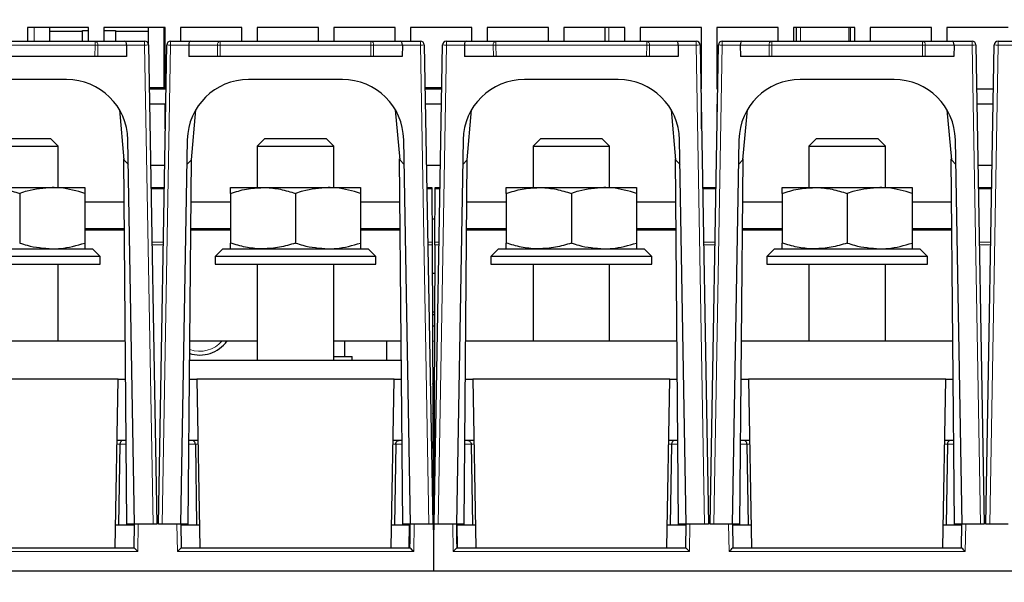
# Paper-space layout 'Blatt5' of a CAD drawing. Header units: millimetres. Extents: x 5 to 418, y 2 to 292.
# Tile 12 of 31: x 211 to 276, y 162 to 199. Entities that reach past the tile are written whole.
import ezdxf

# ---------------------------------------------------------------- set-up
doc = ezdxf.new("R2010")
doc.units = ezdxf.units.MM
doc.layers.add('SLD-0', color=7, linetype='Continuous')
doc.styles.add('SLDTEXTSTYLE1', font='TXT', dxfattribs={"width": 0.605})
doc.dimstyles.new('SLDDIMSTYLE6', dxfattribs={"dimtxt": 3.5, "dimasz": 3.302, "dimexe": 0, "dimexo": 0.0625, "dimgap": 0.875, "dimtad": 1, "dimlfac": 2, "dimrnd": 1e-09, "dimzin": 12, "dimdsep": 46, "dimtxsty": 'SLDTEXTSTYLE1', "dimsah": 1, "dimcen": 0.09, "dimadec": 0, "dimazin": 3, "dimtfac": 1, "dimtofl": 0, "dimtmove": 0, "dimatfit": 3, "dimfxl": 1, "dimfrac": 2, "dimtolj": 1, "dimtzin": 12, "dimarcsym": 0})

# ---------------------------------------------------------------- blocks, each defined once
blk = doc.blocks.new('_D_36')
at = {"layer": 'SLD-0', "color": 7}
for p, q in [((113.293, 153.905), (113.293, 269.669)), ((309.293, 153.905), (309.293, 269.669)), ((113.293, 268.669), (309.293, 268.669))]:
    blk.add_line(p, q, dxfattribs=at)
for points in [[(113.293, 268.669), (116.595, 268.161), (116.595, 269.177)], [(309.293, 268.669), (305.991, 269.177), (305.991, 268.161)]]:
    blk.add_solid(points, dxfattribs=at)
at = {"layer": 'SLD-0', "color": 7, "insert": (207.282, 273.18), "char_height": 3.5, "attachment_point": 1, "style": 'SLDTEXTSTYLE1'}
blk.add_mtext('392', dxfattribs=at)

psp = doc.layouts.new('Blatt5')

# ---------------------------------------------------------------- linework, layer by layer
at = {"color": 7, "linetype": 'Continuous', "lineweight": 25}
for p, q in [((215.7926, 198.1183), (211.7926, 198.1183)), ((211.7926, 198.1183), (211.7926, 197.2183)), ((213.2426, 198.1183), (213.2426, 197.2183)), ((215.3926, 197.9183), (215.7926, 197.9183)), ((215.3926, 197.2183), (215.3926, 197.9183)), ((215.7926, 197.2183), (215.7926, 198.1183)), ((220.7926, 198.1183), (216.7926, 198.1183)), ((216.7926, 198.1183), (216.7926, 197.2183)), ((216.7926, 197.9183), (217.5426, 197.9183)), ((217.5426, 197.9183), (217.5426, 197.2183)), ((219.6926, 197.0155), (219.6926, 198.1183)), ((220.7926, 194.1183), (220.7926, 198.1183)), ((225.7926, 198.1183), (221.7926, 198.1183)), ((221.7926, 198.1183), (221.7926, 197.2183)), ((225.7926, 197.2183), (225.7926, 198.1183)), ((230.7926, 198.1183), (226.7926, 198.1183)), ((226.7926, 198.1183), (226.7926, 197.2183)), ((230.7926, 197.2183), (230.7926, 198.1183)), ((235.7926, 198.1183), (231.7926, 198.1183)), ((231.7926, 198.1183), (231.7926, 197.2183)), ((235.7926, 197.2183), (235.7926, 198.1183)), ((240.7926, 198.1183), (236.7926, 198.1183)), ((236.7926, 198.1183), (236.7926, 197.2183)), ((240.7926, 197.2183), (240.7926, 198.1183)), ((245.7926, 198.1183), (241.7926, 198.1183)), ((241.7926, 198.1183), (241.7926, 197.2183)), ((245.7926, 197.2183), (245.7926, 198.1183)), ((250.7926, 198.1183), (246.7926, 198.1183)), ((246.7926, 198.1183), (246.7926, 197.2183)), ((249.4926, 197.2183), (249.4926, 198.1183)), ((250.7926, 197.2183), (250.7926, 198.1183)), ((255.7926, 198.1183), (251.7926, 198.1183)), ((251.7926, 198.1183), (251.7926, 197.2183)), ((255.7926, 194.1183), (255.7926, 198.1183)), ((260.7926, 198.1183), (256.7926, 198.1183)), ((256.7926, 198.1183), (256.7926, 194.1183)), ((260.7926, 197.2183), (260.7926, 198.1183)), ((265.7926, 198.1183), (261.7926, 198.1183)), ((261.7926, 198.1183), (261.7926, 197.2183)), ((261.9926, 197.2183), (261.9926, 198.1183)), ((265.4926, 198.1183), (265.4926, 197.2183)), ((265.7926, 197.2183), (265.7926, 198.1183)), ((270.7926, 198.1183), (266.7926, 198.1183)), ((266.7926, 198.1183), (266.7926, 197.2183)), ((270.7926, 197.2183), (270.7926, 198.1183)), ((275.7926, 198.1183), (271.7926, 198.1183)), ((271.7926, 198.1183), (271.7926, 197.2183)), ((215.3926, 197.8433), (213.2426, 197.8433)), ((219.6926, 197.8433), (217.5426, 197.8433)), ((206.3733, 197.2183), (216.2119, 197.2183)), ((216.2119, 197.2183), (218.1621, 197.2183)), ((218.1621, 197.2183), (219.4471, 197.2183)), ((218.2656, 196.964), (218.2602, 196.2183)), ((219.697, 196.9727), (220.2426, 165.7183)), ((220.3426, 165.7183), (220.8881, 196.9727)), ((221.1381, 197.2183), (222.4231, 197.2183)), ((222.3196, 196.964), (222.325, 196.2183)), ((222.4231, 197.2183), (224.3733, 197.2183)), ((224.3733, 197.2183), (234.2119, 197.2183)), ((234.2119, 197.2183), (236.1621, 197.2183)), ((236.1621, 197.2183), (237.4471, 197.2183)), ((236.2656, 196.964), (236.2602, 196.2183)), ((237.697, 196.9727), (238.2426, 165.7183)), ((238.3426, 165.7183), (238.8881, 196.9727)), ((239.1381, 197.2183), (240.4231, 197.2183)), ((240.3196, 196.964), (240.325, 196.2183)), ((240.4231, 197.2183), (242.3733, 197.2183)), ((242.3733, 197.2183), (252.2119, 197.2183)), ((252.2119, 197.2183), (254.1621, 197.2183)), ((254.1621, 197.2183), (255.4471, 197.2183)), ((254.2656, 196.964), (254.2602, 196.2183)), ((255.697, 196.9727), (256.2426, 165.7183)), ((256.3426, 165.7183), (256.8881, 196.9727)), ((257.1381, 197.2183), (258.4231, 197.2183)), ((258.3196, 196.964), (258.325, 196.2183)), ((258.4231, 197.2183), (260.3733, 197.2183)), ((260.3733, 197.2183), (270.2119, 197.2183)), ((270.2119, 197.2183), (272.1621, 197.2183)), ((272.1621, 197.2183), (273.4471, 197.2183)), ((272.2656, 196.964), (272.2602, 196.2183)), ((273.697, 196.9727), (274.2426, 165.7183)), ((274.3426, 165.7183), (274.8881, 196.9727)), ((275.1381, 197.2183), (276.4231, 197.2183)), ((216.2065, 196.2183), (206.3787, 196.2183)), ((216.3833, 196.2183), (216.2065, 196.2183)), ((218.2602, 196.2183), (216.3833, 196.2183)), ((224.2019, 196.2183), (222.325, 196.2183)), ((224.3787, 196.2183), (224.2019, 196.2183)), ((234.2065, 196.2183), (224.3787, 196.2183)), ((234.3833, 196.2183), (234.2065, 196.2183)), ((236.2602, 196.2183), (234.3833, 196.2183)), ((242.2019, 196.2183), (240.325, 196.2183)), ((242.3787, 196.2183), (242.2019, 196.2183)), ((252.2065, 196.2183), (242.3787, 196.2183)), ((252.3833, 196.2183), (252.2065, 196.2183)), ((254.2602, 196.2183), (252.3833, 196.2183)), ((260.2019, 196.2183), (258.325, 196.2183)), ((260.3787, 196.2183), (260.2019, 196.2183)), ((270.2065, 196.2183), (260.3787, 196.2183)), ((270.3833, 196.2183), (270.2065, 196.2183)), ((272.2602, 196.2183), (270.3833, 196.2183)), ((214.3556, 194.7183), (208.2296, 194.7183)), ((232.3556, 194.7183), (226.2296, 194.7183)), ((250.3556, 194.7183), (244.2296, 194.7183)), ((268.3556, 194.7183), (262.2296, 194.7183)), ((220.7926, 194.1683), (219.746, 194.1683)), ((219.7469, 194.1183), (220.7926, 194.1183)), ((238.8392, 194.1683), (237.746, 194.1683)), ((237.7469, 194.1183), (238.8383, 194.1183)), ((255.7469, 194.1183), (255.7926, 194.1183)), ((256.7926, 194.1183), (256.8383, 194.1183)), ((273.7469, 194.1183), (274.8383, 194.1183)), ((220.7926, 193.1183), (219.7643, 193.1183)), ((220.7926, 191.4988), (220.7926, 193.1183)), ((238.8209, 193.1183), (237.7643, 193.1183)), ((255.7926, 193.1183), (255.7643, 193.1183)), ((255.7926, 191.4988), (255.7926, 193.1183)), ((256.8209, 193.1183), (256.7926, 193.1183)), ((256.7926, 193.1183), (256.7926, 191.4988)), ((274.8209, 193.1183), (273.7643, 193.1183)), ((217.8043, 192.7447), (218.091, 189.4683)), ((222.4942, 189.4683), (222.7809, 192.7447)), ((235.8043, 192.7447), (236.091, 189.4683)), ((240.4942, 189.4683), (240.7809, 192.7447)), ((253.8043, 192.7447), (254.091, 189.4683)), ((258.4942, 189.4683), (258.7809, 192.7447)), ((271.8043, 192.7447), (272.091, 189.4683)), ((209.2926, 190.8683), (213.2926, 190.8683)), ((213.7926, 190.3683), (213.2926, 190.8683)), ((227.2926, 190.8683), (226.7926, 190.3683)), ((227.2926, 190.8683), (231.2926, 190.8683)), ((231.7926, 190.3683), (231.2926, 190.8683)), ((245.2926, 190.8683), (244.7926, 190.3683)), ((245.2926, 190.8683), (249.2926, 190.8683)), ((249.7926, 190.3683), (249.2926, 190.8683)), ((263.2926, 190.8683), (262.7926, 190.3683)), ((263.2926, 190.8683), (267.2926, 190.8683)), ((267.7926, 190.3683), (267.2926, 190.8683)), ((208.7926, 190.3683), (213.7926, 190.3683)), ((213.7926, 187.6683), (213.7926, 190.3683)), ((218.7926, 165.7183), (218.355, 190.7881)), ((222.2302, 190.7881), (221.7926, 165.7183)), ((226.7926, 190.3683), (226.7926, 187.6683)), ((226.7926, 190.3683), (231.7926, 190.3683)), ((231.7926, 187.6683), (231.7926, 190.3683)), ((236.7926, 165.7183), (236.355, 190.7881)), ((240.2302, 190.7881), (239.7926, 165.7183)), ((244.7926, 190.3683), (244.7926, 187.6683)), ((244.7926, 190.3683), (249.7926, 190.3683)), ((249.7926, 187.6683), (249.7926, 190.3683)), ((254.7926, 165.7183), (254.355, 190.7881)), ((258.2302, 190.7881), (257.7926, 165.7183)), ((262.7926, 190.3683), (262.7926, 187.6683)), ((262.7926, 190.3683), (267.7926, 190.3683)), ((267.7926, 187.6683), (267.7926, 190.3683)), ((272.7926, 165.7183), (272.355, 190.7881)), ((218.2926, 165.7183), (218.0847, 189.54)), ((218.091, 189.4683), (218.3831, 189.1762)), ((219.8341, 189.1183), (220.751, 189.1183)), ((222.202, 189.1762), (222.4942, 189.4683)), ((222.2926, 165.7183), (222.5005, 189.54)), ((236.2926, 165.7183), (236.0847, 189.54)), ((236.091, 189.4683), (236.3831, 189.1762)), ((237.8341, 189.1183), (238.751, 189.1183)), ((240.202, 189.1762), (240.4942, 189.4683)), ((240.2926, 165.7183), (240.5005, 189.54)), ((254.2926, 165.7183), (254.0847, 189.54)), ((254.091, 189.4683), (254.3831, 189.1762)), ((258.202, 189.1762), (258.4942, 189.4683)), ((258.2926, 165.7183), (258.5005, 189.54)), ((272.2926, 165.7183), (272.0847, 189.54)), ((272.091, 189.4683), (272.3831, 189.1762)), ((273.8341, 189.1183), (274.751, 189.1183)), ((209.1676, 187.6683), (213.4176, 187.6683)), ((213.4176, 187.6683), (215.5426, 187.6683)), ((219.8594, 187.6683), (220.7257, 187.6683)), ((225.0426, 187.6683), (227.1676, 187.6683)), ((227.1676, 187.6683), (231.4176, 187.6683)), ((231.4176, 187.6683), (233.5426, 187.6683)), ((237.8594, 187.6683), (238.1835, 187.6683)), ((238.4017, 187.6683), (238.7257, 187.6683)), ((243.0426, 187.6683), (245.1676, 187.6683)), ((245.1676, 187.6683), (249.4176, 187.6683)), ((249.4176, 187.6683), (251.5426, 187.6683)), ((255.8594, 187.6683), (256.7257, 187.6683)), ((261.0426, 187.6683), (263.1676, 187.6683)), ((263.1676, 187.6683), (267.4176, 187.6683)), ((267.4176, 187.6683), (269.5426, 187.6683)), ((273.8594, 187.6683), (274.7257, 187.6683)), ((211.2926, 187.2887), (211.2926, 184.0479)), ((215.5426, 187.2887), (215.5426, 184.0479)), ((225.0426, 187.2887), (225.0426, 184.0479)), ((229.2926, 187.2887), (229.2926, 184.0479)), ((233.5426, 187.2887), (233.5426, 184.0479)), ((238.1838, 187.5951), (238.199, 184.1128)), ((238.3862, 184.1128), (238.4014, 187.5951)), ((243.0426, 187.2887), (243.0426, 184.0479)), ((247.2926, 187.2887), (247.2926, 184.0479)), ((251.5426, 187.2887), (251.5426, 184.0479)), ((261.0426, 187.2887), (261.0426, 184.0479)), ((265.2926, 187.2887), (265.2926, 184.0479)), ((269.5426, 187.2887), (269.5426, 184.0479)), ((218.1093, 186.7183), (215.5426, 186.7183)), ((225.0426, 186.7183), (222.4759, 186.7183)), ((236.1093, 186.7183), (233.5426, 186.7183)), ((243.0426, 186.7183), (240.4759, 186.7183)), ((254.1093, 186.7183), (251.5426, 186.7183)), ((261.0426, 186.7183), (258.4759, 186.7183)), ((272.1093, 186.7183), (269.5426, 186.7183)), ((238.1924, 185.6183), (238.3927, 185.6183)), ((217.7926, 184.9683), (215.5426, 184.9683)), ((215.5426, 184.9183), (217.5426, 184.9183)), ((217.5426, 184.9183), (218.125, 184.9183)), ((217.7917, 184.9683), (217.7926, 184.9183)), ((218.1246, 184.9683), (217.7926, 184.9683)), ((222.4601, 184.9183), (223.0425, 184.9183)), ((222.7926, 184.9683), (222.4606, 184.9683)), ((225.0426, 184.9683), (222.7926, 184.9683)), ((222.7926, 184.9183), (222.7935, 184.9683)), ((223.0425, 184.9183), (225.0426, 184.9183)), ((235.7926, 184.9683), (233.5426, 184.9683)), ((233.5426, 184.9183), (235.5426, 184.9183)), ((235.5426, 184.9183), (236.125, 184.9183)), ((235.7917, 184.9683), (235.7926, 184.9183)), ((236.1246, 184.9683), (235.7926, 184.9683)), ((240.4601, 184.9183), (241.0425, 184.9183)), ((240.7926, 184.9683), (240.4606, 184.9683)), ((243.0426, 184.9683), (240.7926, 184.9683)), ((240.7926, 184.9183), (240.7935, 184.9683)), ((241.0425, 184.9183), (243.0426, 184.9183)), ((253.7926, 184.9683), (251.5426, 184.9683)), ((251.5426, 184.9183), (253.5426, 184.9183)), ((253.5426, 184.9183), (254.125, 184.9183)), ((253.7917, 184.9683), (253.7926, 184.9183)), ((254.1246, 184.9683), (253.7926, 184.9683)), ((258.4601, 184.9183), (259.0425, 184.9183)), ((258.7926, 184.9683), (258.4606, 184.9683)), ((261.0426, 184.9683), (258.7926, 184.9683)), ((258.7926, 184.9183), (258.7935, 184.9683)), ((259.0425, 184.9183), (261.0426, 184.9183)), ((271.7926, 184.9683), (269.5426, 184.9683)), ((269.5426, 184.9183), (271.5426, 184.9183)), ((271.5426, 184.9183), (272.125, 184.9183)), ((271.7917, 184.9683), (271.7926, 184.9183)), ((272.1246, 184.9683), (271.7926, 184.9683)), ((238.1998, 183.9404), (238.2926, 162.6683)), ((238.3854, 183.9404), (238.2926, 162.6683)), ((216.5426, 183.1683), (206.0426, 183.1683)), ((206.5426, 183.6683), (216.0426, 183.6683)), ((216.5426, 183.1683), (216.0426, 183.6683)), ((216.5426, 182.6683), (216.5426, 183.1683)), ((224.5426, 183.6683), (224.0426, 183.1683)), ((224.0426, 183.1683), (224.0426, 182.6683)), ((234.5426, 183.1683), (224.0426, 183.1683)), ((224.5426, 183.6683), (234.0426, 183.6683)), ((234.5426, 183.1683), (234.0426, 183.6683)), ((234.5426, 182.6683), (234.5426, 183.1683)), ((242.5426, 183.6683), (242.0426, 183.1683)), ((242.0426, 183.1683), (242.0426, 182.6683)), ((252.5426, 183.1683), (242.0426, 183.1683)), ((242.5426, 183.6683), (252.0426, 183.6683)), ((252.5426, 183.1683), (252.0426, 183.6683)), ((252.5426, 182.6683), (252.5426, 183.1683)), ((260.5426, 183.6683), (260.0426, 183.1683)), ((260.0426, 183.1683), (260.0426, 182.6683)), ((270.5426, 183.1683), (260.0426, 183.1683)), ((260.5426, 183.6683), (270.0426, 183.6683)), ((270.5426, 183.1683), (270.0426, 183.6683)), ((270.5426, 182.6683), (270.5426, 183.1683)), ((206.0426, 182.6683), (216.5426, 182.6683)), ((213.7926, 177.6683), (213.7926, 182.6683)), ((224.0426, 182.6683), (234.5426, 182.6683)), ((226.7926, 182.6683), (226.7926, 176.4183)), ((231.7926, 176.4183), (231.7926, 182.6683)), ((242.0426, 182.6683), (252.5426, 182.6683)), ((244.7926, 182.6683), (244.7926, 177.6683)), ((249.7926, 177.6683), (249.7926, 182.6683)), ((260.0426, 182.6683), (270.5426, 182.6683)), ((262.7926, 182.6683), (262.7926, 177.6683)), ((267.7926, 177.6683), (267.7926, 182.6683)), ((238.2078, 182.0933), (238.3773, 182.0933)), ((238.2188, 179.5683), (238.3663, 179.5683)), ((238.2196, 179.3933), (238.3656, 179.3933)), ((238.2229, 178.6433), (238.3623, 178.6433)), ((204.3969, 177.6683), (218.1883, 177.6683)), ((222.3969, 177.6683), (226.7926, 177.6683)), ((231.7926, 177.6683), (236.1883, 177.6683)), ((232.4926, 177.6683), (232.4926, 176.6433)), ((235.2426, 177.6683), (235.2426, 177.6433)), ((235.2426, 176.4183), (235.2426, 177.6433)), ((240.3969, 177.6683), (254.1883, 177.6683)), ((258.3969, 177.6683), (272.1883, 177.6683)), ((222.386, 176.4183), (236.1992, 176.4183)), ((231.7926, 176.6433), (232.9926, 176.6433)), ((232.9926, 176.4183), (232.9926, 176.6433)), ((217.7244, 175.1683), (204.8608, 175.1683)), ((217.5324, 164.1683), (217.7244, 175.1683)), ((217.7244, 175.1683), (218.2101, 175.1683)), ((222.3751, 175.1683), (222.8608, 175.1683)), ((235.7244, 175.1683), (222.8608, 175.1683)), ((222.8608, 175.1683), (223.0528, 164.1683)), ((235.5324, 164.1683), (235.7244, 175.1683)), ((235.7244, 175.1683), (236.2101, 175.1683)), ((238.2394, 174.8503), (238.3466, 175.0435)), ((240.3751, 175.1683), (240.8608, 175.1683)), ((253.7244, 175.1683), (240.8608, 175.1683)), ((240.8608, 175.1683), (241.0528, 164.1683)), ((253.5324, 164.1683), (253.7244, 175.1683)), ((253.7244, 175.1683), (254.2101, 175.1683)), ((258.3751, 175.1683), (258.8608, 175.1683)), ((271.7244, 175.1683), (258.8608, 175.1683)), ((258.8608, 175.1683), (259.0528, 164.1683)), ((271.5324, 164.1683), (271.7244, 175.1683)), ((271.7244, 175.1683), (272.2101, 175.1683)), ((238.2511, 172.1683), (238.334, 172.1683)), ((218.245, 171.1683), (217.6546, 171.1683)), ((217.8303, 170.9227), (217.7492, 165.6683)), ((222.9306, 171.1683), (222.3401, 171.1683)), ((222.7548, 170.9227), (222.836, 165.6683)), ((236.245, 171.1683), (235.6546, 171.1683)), ((235.8303, 170.9227), (235.7492, 165.6683)), ((240.9306, 171.1683), (240.3401, 171.1683)), ((240.7548, 170.9227), (240.836, 165.6683)), ((254.245, 171.1683), (253.6546, 171.1683)), ((253.8303, 170.9227), (253.7492, 165.6683)), ((258.9306, 171.1683), (258.3401, 171.1683)), ((258.7548, 170.9227), (258.836, 165.6683)), ((272.245, 171.1683), (271.6546, 171.1683)), ((271.8303, 170.9227), (271.7492, 165.6683)), ((238.2628, 169.5032), (238.3223, 169.4688)), ((238.2678, 168.3456), (238.3172, 168.317)), ((238.3145, 167.6992), (238.271, 167.6237)), ((238.2729, 167.1903), (238.2993, 167.1727)), ((238.2993, 167.1727), (238.3122, 167.1652)), ((217.5586, 165.6683), (217.7492, 165.6683)), ((217.7492, 165.6683), (218.7836, 165.6683)), ((218.7926, 165.7183), (218.2926, 165.7183)), ((218.7574, 164.1683), (218.7844, 165.7183)), ((219.9925, 165.7183), (218.7926, 165.7183)), ((220.2426, 165.7183), (219.9925, 165.7183)), ((220.5927, 165.7183), (220.3426, 165.7183)), ((221.7926, 165.7183), (220.5927, 165.7183)), ((222.2926, 165.7183), (221.7926, 165.7183)), ((221.8007, 165.7183), (221.8278, 164.1683)), ((221.8016, 165.6683), (222.836, 165.6683)), ((222.836, 165.6683), (223.0266, 165.6683)), ((235.5586, 165.6683), (235.7492, 165.6683)), ((235.7492, 165.6683), (236.7402, 165.6683)), ((236.7926, 165.7183), (236.2926, 165.7183)), ((236.714, 164.1683), (236.7402, 165.6683)), ((236.7393, 165.7183), (236.7619, 164.4265)), ((236.7574, 164.1683), (236.7844, 165.7183)), ((237.9925, 165.7183), (236.7926, 165.7183)), ((238.2426, 165.7183), (237.9925, 165.7183)), ((238.5927, 165.7183), (238.3426, 165.7183)), ((239.7926, 165.7183), (238.5927, 165.7183)), ((240.2926, 165.7183), (239.7926, 165.7183)), ((239.8007, 165.7183), (239.8278, 164.1683)), ((239.8233, 164.4265), (239.8458, 165.7183)), ((239.845, 165.6683), (240.836, 165.6683)), ((239.8711, 164.1683), (239.845, 165.6683)), ((240.836, 165.6683), (241.0266, 165.6683)), ((253.5586, 165.6683), (253.7492, 165.6683)), ((253.7492, 165.6683), (254.7836, 165.6683)), ((254.7926, 165.7183), (254.2926, 165.7183)), ((254.7574, 164.1683), (254.7844, 165.7183)), ((255.9925, 165.7183), (254.7926, 165.7183)), ((256.2426, 165.7183), (255.9925, 165.7183)), ((256.5927, 165.7183), (256.3426, 165.7183)), ((257.7926, 165.7183), (256.5927, 165.7183)), ((258.2926, 165.7183), (257.7926, 165.7183)), ((257.8007, 165.7183), (257.8278, 164.1683)), ((257.8016, 165.6683), (258.836, 165.6683)), ((258.836, 165.6683), (259.0266, 165.6683)), ((271.5586, 165.6683), (271.7492, 165.6683)), ((271.7492, 165.6683), (272.7836, 165.6683)), ((272.7926, 165.7183), (272.2926, 165.7183)), ((272.7574, 164.1683), (272.7844, 165.7183)), ((273.9925, 165.7183), (272.7926, 165.7183)), ((274.2426, 165.7183), (273.9925, 165.7183)), ((274.5927, 165.7183), (274.3426, 165.7183)), ((275.7926, 165.7183), (274.5927, 165.7183)), ((203.8277, 164.1683), (218.7574, 164.1683)), ((221.8277, 164.1683), (236.7574, 164.1683)), ((239.8277, 164.1683), (254.7574, 164.1683)), ((257.8277, 164.1683), (272.7574, 164.1683)), ((184.2926, 162.6683), (238.2926, 162.6683)), ((238.2926, 162.6683), (292.2926, 162.6683))]:
    psp.add_line(p, q, dxfattribs=at)
at = {"color": 7, "linetype": 'Continuous', "lineweight": 18}
for p, q in [((212.2426, 197.2183), (212.2426, 198.1183)), ((220.6926, 198.1183), (220.6926, 194.1183)), ((249.7404, 198.1183), (249.7404, 197.2183)), ((262.2426, 198.1183), (262.2426, 197.2183)), ((265.3926, 197.2183), (265.3926, 198.1183)), ((216.2119, 196.964), (206.3733, 196.964)), ((216.2065, 196.2183), (216.2119, 196.964)), ((216.2119, 196.964), (216.2119, 197.2183)), ((216.3886, 196.964), (216.3833, 196.2183)), ((218.2656, 196.964), (216.3886, 196.964)), ((219.4471, 196.964), (218.2656, 196.964)), ((219.4471, 197.2183), (219.4471, 196.964)), ((219.9925, 165.7183), (219.4471, 196.964)), ((221.1381, 196.964), (220.5927, 165.7183)), ((221.1381, 196.964), (221.1381, 197.2183)), ((222.3196, 196.964), (221.1381, 196.964)), ((224.1965, 196.964), (222.3196, 196.964)), ((224.2019, 196.2183), (224.1965, 196.964)), ((224.3733, 196.964), (224.3733, 197.2183)), ((234.2119, 196.964), (224.3733, 196.964)), ((224.3733, 196.964), (224.3787, 196.2183)), ((234.2065, 196.2183), (234.2119, 196.964)), ((234.2119, 196.964), (234.2119, 197.2183)), ((234.3886, 196.964), (234.3833, 196.2183)), ((236.2656, 196.964), (234.3886, 196.964)), ((237.4471, 196.964), (236.2656, 196.964)), ((237.4471, 197.2183), (237.4471, 196.964)), ((237.9925, 165.7183), (237.4471, 196.964)), ((239.1381, 196.964), (238.5927, 165.7183)), ((239.1381, 196.964), (239.1381, 197.2183)), ((240.3196, 196.964), (239.1381, 196.964)), ((242.1965, 196.964), (240.3196, 196.964)), ((242.2019, 196.2183), (242.1965, 196.964)), ((242.3733, 196.964), (242.3733, 197.2183)), ((252.2119, 196.964), (242.3733, 196.964)), ((242.3733, 196.964), (242.3787, 196.2183)), ((252.2065, 196.2183), (252.2119, 196.964)), ((252.2119, 196.964), (252.2119, 197.2183)), ((252.3886, 196.964), (252.3833, 196.2183)), ((254.2656, 196.964), (252.3886, 196.964)), ((255.4471, 196.964), (254.2656, 196.964)), ((255.4471, 197.2183), (255.4471, 196.964)), ((255.9925, 165.7183), (255.4471, 196.964)), ((257.1381, 196.964), (256.5927, 165.7183)), ((257.1381, 196.964), (257.1381, 197.2183)), ((258.3196, 196.964), (257.1381, 196.964)), ((260.1965, 196.964), (258.3196, 196.964)), ((260.2019, 196.2183), (260.1965, 196.964)), ((260.3733, 196.964), (260.3733, 197.2183)), ((270.2119, 196.964), (260.3733, 196.964)), ((260.3733, 196.964), (260.3787, 196.2183)), ((270.2065, 196.2183), (270.2119, 196.964)), ((270.2119, 196.964), (270.2119, 197.2183)), ((270.3886, 196.964), (270.3833, 196.2183)), ((272.2656, 196.964), (270.3886, 196.964)), ((273.4471, 196.964), (272.2656, 196.964)), ((273.4471, 197.2183), (273.4471, 196.964)), ((273.9925, 165.7183), (273.4471, 196.964)), ((275.1381, 196.964), (274.5927, 165.7183)), ((275.1381, 196.964), (275.1381, 197.2183)), ((276.3196, 196.964), (275.1381, 196.964)), ((220.7244, 187.5951), (219.8607, 187.5951)), ((238.1838, 187.5951), (237.8607, 187.5951)), ((238.7244, 187.5951), (238.4014, 187.5951)), ((256.7244, 187.5951), (255.8607, 187.5951)), ((274.7244, 187.5951), (273.8607, 187.5951)), ((217.5426, 184.9183), (217.5418, 184.9683)), ((223.0434, 184.9683), (223.0425, 184.9183)), ((235.5426, 184.9183), (235.5418, 184.9683)), ((241.0434, 184.9683), (241.0425, 184.9183)), ((253.5426, 184.9183), (253.5418, 184.9683)), ((259.0434, 184.9683), (259.0425, 184.9183)), ((271.5426, 184.9183), (271.5418, 184.9683)), ((219.9215, 184.1128), (220.6637, 184.1128)), ((220.6607, 183.9404), (219.9245, 183.9404)), ((237.9215, 184.1128), (238.199, 184.1128)), ((238.1998, 183.9404), (237.9245, 183.9404)), ((238.6607, 183.9404), (238.3854, 183.9404)), ((238.3862, 184.1128), (238.6637, 184.1128)), ((255.9215, 184.1128), (256.6637, 184.1128)), ((256.6607, 183.9404), (255.9245, 183.9404)), ((273.9215, 184.1128), (274.6637, 184.1128)), ((274.6607, 183.9404), (273.9245, 183.9404)), ((235.2426, 177.6433), (236.1885, 177.6433)), ((238.2272, 177.6433), (238.3579, 177.6433)), ((238.2533, 171.6683), (238.3319, 171.6683)), ((217.8303, 170.9227), (217.6503, 170.9227)), ((218.2472, 170.9227), (217.8303, 170.9227)), ((222.7548, 170.9227), (222.338, 170.9227)), ((222.9349, 170.9227), (222.7548, 170.9227)), ((235.8303, 170.9227), (235.6503, 170.9227)), ((236.2472, 170.9227), (235.8303, 170.9227)), ((240.7548, 170.9227), (240.338, 170.9227)), ((240.9349, 170.9227), (240.7548, 170.9227)), ((253.8303, 170.9227), (253.6503, 170.9227)), ((254.2472, 170.9227), (253.8303, 170.9227)), ((258.7548, 170.9227), (258.338, 170.9227)), ((258.9349, 170.9227), (258.7548, 170.9227)), ((271.8303, 170.9227), (271.6503, 170.9227)), ((272.2472, 170.9227), (271.8303, 170.9227)), ((238.262, 169.6683), (238.3231, 169.6683)), ((219.0344, 165.7183), (219.0031, 163.9227)), ((221.5821, 163.9227), (221.5508, 165.7183)), ((237.0344, 165.7183), (237.0031, 163.9227)), ((239.5821, 163.9227), (239.5508, 165.7183)), ((255.0344, 165.7183), (255.0031, 163.9227)), ((257.5821, 163.9227), (257.5508, 165.7183)), ((273.0344, 165.7183), (273.0031, 163.9227)), ((219.0031, 163.9227), (203.5821, 163.9227)), ((237.0031, 163.9227), (221.5821, 163.9227)), ((255.0031, 163.9227), (239.5821, 163.9227)), ((273.0031, 163.9227), (257.5821, 163.9227))]:
    psp.add_line(p, q, dxfattribs=at)
at = {"color": 7, "linetype": 'Continuous', "lineweight": 25, "flags": 128}
for points in [[(238.1835, 187.6683), (238.1835, 187.6635), (238.1836, 187.6493), (238.1837, 187.6262), (238.1838, 187.5951)], [(238.4014, 187.5951), (238.4015, 187.6262), (238.4016, 187.6493), (238.4016, 187.6635), (238.4017, 187.6683)], [(238.199, 184.1128), (238.1992, 184.0758), (238.1994, 184.0337), (238.1996, 183.988), (238.1998, 183.9404)], [(238.3854, 183.9404), (238.3856, 183.988), (238.3858, 184.0337), (238.386, 184.0758), (238.3862, 184.1128)], [(238.3366, 172.7593), (238.272, 172.8725), (238.2479, 172.9193)]]:
    psp.add_lwpolyline(points, dxfattribs=at)
at = {"color": 7, "linetype": 'Continuous', "lineweight": 18, "flags": 128}
psp.add_lwpolyline([(238.2716, 167.4774), (238.284, 167.4702), (238.3135, 167.4532)], dxfattribs=at)
at = {"color": 7, "linetype": 'Continuous', "lineweight": 18}
for centre, radius, start, end in [((216.1667, 196.9983), 0.2246, 351.20514, 78.383587), ((216.3003, 207.7257), 10.7621, 269.5295, 270.4705), ((219.4468, 200.5548), 3.5908, 270.00403, 273.995731), ((221.1383, 200.5548), 3.5908, 266.004269, 269.99597), ((224.4185, 196.9983), 0.2246, 101.61625, 188.794881), ((224.2849, 207.7257), 10.7621, 269.529501, 270.470499), ((234.1667, 196.9983), 0.2246, 351.205227, 78.383641), ((234.3003, 207.7257), 10.7621, 269.529501, 270.470499), ((237.4468, 200.5548), 3.5909, 270.004071, 273.995705), ((239.1383, 200.5548), 3.5908, 266.004285, 269.995968), ((242.4185, 196.9983), 0.2246, 101.616359, 188.794773), ((242.2849, 207.7257), 10.7621, 269.529501, 270.470499), ((252.1667, 196.9983), 0.2246, 351.205011, 78.383858), ((252.3003, 207.7256), 10.762, 269.529496, 270.470504), ((255.4468, 200.5549), 3.591, 270.004108, 273.995638), ((257.1384, 200.5549), 3.591, 266.004362, 269.995892), ((260.4185, 196.9983), 0.2246, 101.616142, 188.794989), ((260.2849, 207.7256), 10.762, 269.529496, 270.470504), ((270.1667, 196.9983), 0.2246, 351.205011, 78.383858), ((270.3003, 207.7256), 10.762, 269.529496, 270.470504), ((273.4468, 200.5549), 3.591, 270.004108, 273.995638), ((275.1384, 200.5548), 3.5909, 266.004296, 269.995898), ((223.0426, 178.9183), 1.925, 250.246006, 319.507339), ((240.1926, 173.8933), 1.925, 163.812208, 195.687792)]:
    psp.add_arc(centre, radius, start, end, dxfattribs=at)
at = {"color": 7, "linetype": 'Continuous', "lineweight": 25}
for centre, radius, start, end in [((219.4471, 196.9683), 0.25, 1, 90), ((221.1381, 196.9683), 0.25, 90, 179), ((237.4471, 196.9683), 0.25, 1, 90), ((239.1381, 196.9683), 0.25, 90, 179), ((255.4471, 196.9683), 0.25, 1, 90), ((257.1381, 196.9683), 0.25, 90, 179), ((273.4471, 196.9683), 0.25, 1, 90), ((275.1381, 196.9683), 0.25, 90, 179), ((214.3556, 190.7183), 4, 1, 90), ((226.2296, 190.7183), 4, 90, 179), ((232.3556, 190.7183), 4, 1, 90), ((244.2296, 190.7183), 4, 90, 179), ((250.3556, 190.7183), 4, 1, 90), ((262.2296, 190.7183), 4, 90, 179), ((268.3556, 190.7183), 4, 1, 90), ((223.0426, 178.9183), 2.175, 251.452752, 324.920489)]:
    psp.add_arc(centre, radius, start, end, dxfattribs=at)
for centre, major_axis, ratio, start_param, end_param in [((218.1621, 196.9683), (0, 0.25), 0.4142136, 4.6949357, 6.2831853), ((222.4231, 196.9683), (0, 0.25), 0.4142136, 0, 1.5882496), ((236.1621, 196.9683), (0, 0.25), 0.4142136, 4.6949357, 6.2831853), ((240.4231, 196.9683), (0, 0.25), 0.4142136, 0, 1.5882496), ((254.1621, 196.9683), (0, 0.25), 0.4142136, 4.6949357, 6.2831853), ((258.4231, 196.9683), (0, 0.25), 0.4142136, 0, 1.5882496), ((272.1621, 196.9683), (0, 0.25), 0.4142136, 4.6949357, 6.2831853), ((219.0031, 163.9183), (-0.2457, 0.25), 0.0087255, 4.7212679, 6.274611), ((221.5821, 163.9183), (0.2457, 0.25), 0.0087255, 0.0085744, 1.5619174), ((237.0031, 163.9183), (-0.2457, 0.25), 0.0087255, 4.7212679, 6.274611), ((239.5821, 163.9183), (0.2457, 0.25), 0.0087255, 0.0085744, 1.5619174), ((255.0031, 163.9183), (-0.2457, 0.25), 0.0087255, 4.7212679, 6.274611), ((257.5821, 163.9183), (0.2457, 0.25), 0.0087255, 0.0085744, 1.5619174), ((273.0031, 163.9183), (-0.2457, 0.25), 0.0087255, 4.7212679, 6.274611)]:
    psp.add_ellipse(centre, major_axis=major_axis, ratio=ratio, start_param=start_param, end_param=end_param, dxfattribs=at)
for points, knots in [([(209.1676, 187.6683), (209.218, 187.6679), (209.5994, 187.6644), (210.3186, 187.5815), (210.9659, 187.3869), (211.2926, 187.2887)], [0, 0, 0, 0, 0.0700862, 0.5307843, 1, 1, 1, 1]), ([(213.4176, 187.6683), (212.8633, 187.6227), (212.1438, 187.5634), (211.4516, 187.34), (211.2926, 187.2887)], [0, 0, 0, 0, 0.7702916, 1, 1, 1, 1]), ([(215.5426, 187.2887), (215.0147, 187.4415), (214.314, 187.6443), (213.5949, 187.6636), (213.4176, 187.6683)], [0, 0, 0, 0, 0.7534205, 1, 1, 1, 1]), ([(215.5426, 187.6683), (215.5426, 187.6679), (215.5426, 187.6644), (215.5426, 187.5815), (215.5426, 187.3869), (215.5426, 187.2887)], [0, 0, 0, 0, 0.0700907, 0.530775, 1, 1, 1, 1]), ([(225.0426, 187.2887), (225.3877, 187.3948), (226.0843, 187.609), (226.8043, 187.6484), (227.1676, 187.6683)], [0, 0, 0, 0, 0.4954527, 1, 1, 1, 1]), ([(225.0426, 187.2887), (225.0426, 187.3948), (225.0426, 187.609), (225.0426, 187.6484), (225.0426, 187.6683)], [0, 0, 0, 0, 0.4954608, 1, 1, 1, 1]), ([(227.1676, 187.6683), (227.218, 187.6679), (227.5994, 187.6644), (228.3186, 187.5815), (228.9659, 187.3869), (229.2926, 187.2887)], [0, 0, 0, 0, 0.0700862, 0.5307844, 1, 1, 1, 1]), ([(231.4176, 187.6683), (230.8633, 187.6227), (230.1438, 187.5634), (229.4516, 187.34), (229.2926, 187.2887)], [0, 0, 0, 0, 0.7702915, 1, 1, 1, 1]), ([(233.5426, 187.2887), (233.0147, 187.4415), (232.314, 187.6443), (231.5949, 187.6636), (231.4176, 187.6683)], [0, 0, 0, 0, 0.7534203, 1, 1, 1, 1]), ([(233.5426, 187.6683), (233.5426, 187.6679), (233.5426, 187.6644), (233.5426, 187.5815), (233.5426, 187.3869), (233.5426, 187.2887)], [0, 0, 0, 0, 0.0700907, 0.530775, 1, 1, 1, 1]), ([(243.0426, 187.2887), (243.3877, 187.3948), (244.0843, 187.609), (244.8043, 187.6484), (245.1676, 187.6683)], [0, 0, 0, 0, 0.4954523, 1, 1, 1, 1]), ([(243.0426, 187.2887), (243.0426, 187.3948), (243.0426, 187.609), (243.0426, 187.6484), (243.0426, 187.6683)], [0, 0, 0, 0, 0.4954608, 1, 1, 1, 1]), ([(245.1676, 187.6683), (245.218, 187.6679), (245.5994, 187.6644), (246.3186, 187.5815), (246.9659, 187.3869), (247.2926, 187.2887)], [0, 0, 0, 0, 0.0700862, 0.5307844, 1, 1, 1, 1]), ([(249.4176, 187.6683), (248.8633, 187.6227), (248.1438, 187.5634), (247.4516, 187.34), (247.2926, 187.2887)], [0, 0, 0, 0, 0.77029106, 1, 1, 1, 1]), ([(251.5426, 187.2887), (251.0147, 187.4415), (250.314, 187.6443), (249.5949, 187.6636), (249.4176, 187.6683)], [0, 0, 0, 0, 0.7534201, 1, 1, 1, 1]), ([(251.5426, 187.6683), (251.5426, 187.6679), (251.5426, 187.6644), (251.5426, 187.5815), (251.5426, 187.3869), (251.5426, 187.2887)], [0, 0, 0, 0, 0.0700907, 0.530775, 1, 1, 1, 1]), ([(261.0426, 187.2887), (261.3877, 187.3948), (262.0843, 187.609), (262.8043, 187.6484), (263.1676, 187.6683)], [0, 0, 0, 0, 0.4954523, 1, 1, 1, 1]), ([(261.0426, 187.2887), (261.0426, 187.3948), (261.0426, 187.609), (261.0426, 187.6484), (261.0426, 187.6683)], [0, 0, 0, 0, 0.4954608, 1, 1, 1, 1]), ([(263.1676, 187.6683), (263.218, 187.6679), (263.5994, 187.6644), (264.3186, 187.5815), (264.9659, 187.3869), (265.2926, 187.2887)], [0, 0, 0, 0, 0.0700861, 0.5307838, 1, 1, 1, 1]), ([(267.4176, 187.6683), (266.8633, 187.6227), (266.1438, 187.5634), (265.4516, 187.34), (265.2926, 187.2887)], [0, 0, 0, 0, 0.770292, 1, 1, 1, 1]), ([(269.5426, 187.2887), (269.0147, 187.4415), (268.314, 187.6443), (267.5949, 187.6636), (267.4176, 187.6683)], [0, 0, 0, 0, 0.7534201, 1, 1, 1, 1]), ([(269.5426, 187.6683), (269.5426, 187.6679), (269.5426, 187.6644), (269.5426, 187.5815), (269.5426, 187.3869), (269.5426, 187.2887)], [0, 0, 0, 0, 0.0700907, 0.530775, 1, 1, 1, 1]), ([(211.2926, 184.0479), (211.4516, 183.9966), (212.1438, 183.7733), (212.8633, 183.714), (213.4176, 183.6683)], [0, 0, 0, 0, 0.2297084, 1, 1, 1, 1]), ([(213.4176, 183.6683), (213.5949, 183.6731), (214.314, 183.6923), (215.0147, 183.8951), (215.5426, 184.0479)], [0, 0, 0, 0, 0.2465795, 1, 1, 1, 1]), ([(215.5426, 184.0479), (215.5426, 183.9418), (215.5426, 183.7277), (215.5426, 183.6882), (215.5426, 183.6683)], [0, 0, 0, 0, 0.4954608, 1, 1, 1, 1]), ([(227.1676, 183.6683), (227.1172, 183.6688), (226.7358, 183.6722), (226.0166, 183.7551), (225.3692, 183.9497), (225.0426, 184.0479)], [0, 0, 0, 0, 0.0700917, 0.5307872, 1, 1, 1, 1]), ([(225.0426, 183.6683), (225.0426, 183.6688), (225.0426, 183.6722), (225.0426, 183.7551), (225.0426, 183.9497), (225.0426, 184.0479)], [0, 0, 0, 0, 0.0700907, 0.530775, 1, 1, 1, 1]), ([(229.2926, 184.0479), (228.9475, 183.9418), (228.2509, 183.7277), (227.5309, 183.6882), (227.1676, 183.6683)], [0, 0, 0, 0, 0.4954559, 1, 1, 1, 1]), ([(229.2926, 184.0479), (229.4516, 183.9966), (230.1438, 183.7733), (230.8633, 183.714), (231.4176, 183.6683)], [0, 0, 0, 0, 0.2297085, 1, 1, 1, 1]), ([(231.4176, 183.6683), (231.5949, 183.6731), (232.314, 183.6923), (233.0147, 183.8951), (233.5426, 184.0479)], [0, 0, 0, 0, 0.2465797, 1, 1, 1, 1]), ([(233.5426, 184.0479), (233.5426, 183.9418), (233.5426, 183.7277), (233.5426, 183.6882), (233.5426, 183.6683)], [0, 0, 0, 0, 0.4954608, 1, 1, 1, 1]), ([(245.1676, 183.6683), (245.1172, 183.6688), (244.7358, 183.6722), (244.0166, 183.7551), (243.3692, 183.9497), (243.0426, 184.0479)], [0, 0, 0, 0, 0.0700918, 0.5307872, 1, 1, 1, 1]), ([(243.0426, 183.6683), (243.0426, 183.6688), (243.0426, 183.6722), (243.0426, 183.7551), (243.0426, 183.9497), (243.0426, 184.0479)], [0, 0, 0, 0, 0.0700907, 0.530775, 1, 1, 1, 1]), ([(247.2926, 184.0479), (246.9475, 183.9418), (246.2509, 183.7277), (245.5309, 183.6882), (245.1676, 183.6683)], [0, 0, 0, 0, 0.4954553, 1, 1, 1, 1]), ([(247.2926, 184.0479), (247.4516, 183.9966), (248.1438, 183.7733), (248.8633, 183.714), (249.4176, 183.6683)], [0, 0, 0, 0, 0.22970894, 1, 1, 1, 1]), ([(249.4176, 183.6683), (249.5949, 183.6731), (250.314, 183.6923), (251.0147, 183.8951), (251.5426, 184.0479)], [0, 0, 0, 0, 0.2465799, 1, 1, 1, 1]), ([(251.5426, 184.0479), (251.5426, 183.9418), (251.5426, 183.7277), (251.5426, 183.6882), (251.5426, 183.6683)], [0, 0, 0, 0, 0.4954608, 1, 1, 1, 1]), ([(263.1676, 183.6683), (263.1172, 183.6688), (262.7358, 183.6722), (262.0166, 183.7551), (261.3692, 183.9497), (261.0426, 184.0479)], [0, 0, 0, 0, 0.0700918, 0.5307872, 1, 1, 1, 1]), ([(261.0426, 183.6683), (261.0426, 183.6688), (261.0426, 183.6722), (261.0426, 183.7551), (261.0426, 183.9497), (261.0426, 184.0479)], [0, 0, 0, 0, 0.0700907, 0.530775, 1, 1, 1, 1]), ([(265.2926, 184.0479), (264.9475, 183.9418), (264.2509, 183.7277), (263.5309, 183.6882), (263.1676, 183.6683)], [0, 0, 0, 0, 0.4954559, 1, 1, 1, 1]), ([(265.2926, 184.0479), (265.4516, 183.9966), (266.1438, 183.7733), (266.8633, 183.714), (267.4176, 183.6683)], [0, 0, 0, 0, 0.229708, 1, 1, 1, 1]), ([(267.4176, 183.6683), (267.5949, 183.6731), (268.314, 183.6923), (269.0147, 183.8951), (269.5426, 184.0479)], [0, 0, 0, 0, 0.2465799, 1, 1, 1, 1]), ([(269.5426, 184.0479), (269.5426, 183.9418), (269.5426, 183.7277), (269.5426, 183.6882), (269.5426, 183.6683)], [0, 0, 0, 0, 0.4954608, 1, 1, 1, 1]), ([(218.0466, 171.1683), (218.0461, 171.1683), (218.0256, 171.1682), (217.9786, 171.1601), (217.9141, 171.1222), (217.8651, 171.0597), (217.8365, 170.9924), (217.8324, 170.946), (217.8303, 170.9227)], [0, 0, 0, 0, 0.0049565, 0.2086602, 0.4820867, 0.6921164, 0.8457346, 1, 1, 1, 1]), ([(222.7548, 170.9227), (222.7528, 170.946), (222.7486, 170.9924), (222.7201, 171.0597), (222.6711, 171.1222), (222.6066, 171.1601), (222.5595, 171.1682), (222.5391, 171.1683), (222.5386, 171.1683)], [0, 0, 0, 0, 0.1542653, 0.3078835, 0.5179138, 0.7913397, 0.9950428, 1, 1, 1, 1]), ([(235.8303, 170.9227), (235.8324, 170.946), (235.8365, 170.9924), (235.8651, 171.0597), (235.9141, 171.1222), (235.9786, 171.1601), (236.0256, 171.1682), (236.0461, 171.1683), (236.0466, 171.1683)], [0, 0, 0, 0, 0.1542654, 0.3078844, 0.5179136, 0.7913396, 0.9950441, 1, 1, 1, 1]), ([(240.5386, 171.1683), (240.5391, 171.1683), (240.5595, 171.1682), (240.6066, 171.1601), (240.6711, 171.1222), (240.7201, 171.0597), (240.7486, 170.9924), (240.7528, 170.946), (240.7548, 170.9227)], [0, 0, 0, 0, 0.0049559, 0.2086604, 0.4820864, 0.6921156, 0.8457346, 1, 1, 1, 1]), ([(254.0466, 171.1683), (254.0461, 171.1683), (254.0256, 171.1682), (253.9786, 171.1601), (253.9141, 171.1222), (253.8651, 171.0597), (253.8365, 170.9924), (253.8324, 170.946), (253.8303, 170.9227)], [0, 0, 0, 0, 0.0049585, 0.2086599, 0.4820854, 0.6921163, 0.8457349, 1, 1, 1, 1]), ([(258.7548, 170.9227), (258.7528, 170.946), (258.7486, 170.9924), (258.7201, 171.0597), (258.6711, 171.1222), (258.6066, 171.1601), (258.5595, 171.1682), (258.5391, 171.1683), (258.5386, 171.1683)], [0, 0, 0, 0, 0.1542651, 0.3078837, 0.5179146, 0.7913401, 0.9950415, 1, 1, 1, 1]), ([(272.0466, 171.1683), (272.0461, 171.1683), (272.0256, 171.1682), (271.9786, 171.1601), (271.9141, 171.1222), (271.8651, 171.0597), (271.8365, 170.9924), (271.8324, 170.946), (271.8303, 170.9227)], [0, 0, 0, 0, 0.00495856, 0.20866053, 0.48208672, 0.69211823, 0.84573449, 1, 1, 1, 1])]:
    psp.add_open_spline(points, degree=3, knots=knots, dxfattribs=at)

# ---------------------------------------------------------------- dimensions: what is measured, and where the dimension line sits
at = {"layer": 'SLD-0', "color": 7}
dim = psp.add_linear_dim(base=(309.2926, 268.6687), p1=(113.2926, 153.9048), p2=(309.2926, 153.9048), dimstyle='SLDDIMSTYLE6', dxfattribs=at)
dim.commit()
dim.dimension.update_dxf_attribs({"geometry": '_D_36', "text_midpoint": (211.2926, 268.6687), "dimtype": 160})

doc.saveas('drawing.dxf')
